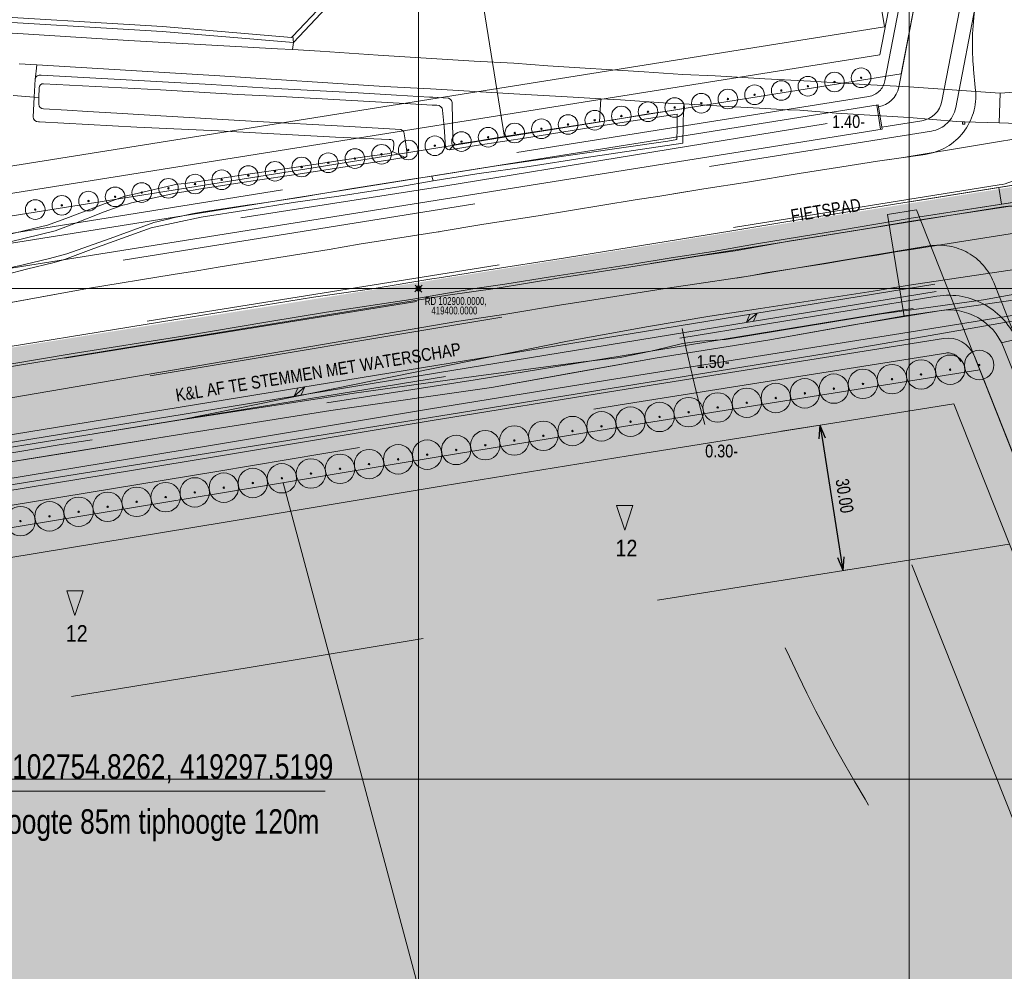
# Model space of a CAD drawing. Header units: metres. Extents: x 102313 to 104557, y 415820 to 422103.
# Tile 59 of 256: x 102819 to 103019, y 419261 to 419455. Entities that reach past the tile are written whole.
import ezdxf
from ezdxf.enums import TextEntityAlignment as Align

# ---------------------------------------------------------------- set-up
doc = ezdxf.new("R2010")
doc.units = ezdxf.units.M
doc.header["$MEASUREMENT"] = 0
for name, pattern in [('DGN Style 2', [121.043411, 72.626047, -48.417365]), ('DGN Style 3', [169.460776, 121.043411, -48.417365]), ('DGN Style 4', [193.790502, 96.834729, -48.417365, 0.121043, -48.417365]), ('DGN Style 5', [84.730388, 36.313023, -48.417365])]:
    doc.linetypes.add(name, pattern=pattern)
doc.layers.get('DEFPOINTS').update_dxf_attribs({"lineweight": 0})
for name, color, linetype, lineweight in [('00-Beschermingszone binnenzijde', 41, 'Continuous', 0), ('00-Bouwgrens', 1, 'Continuous', 0), ('00-Bouwhoogten', 7, 'Continuous', 0), ('00-Civ-Kunstwerk', 160, 'Continuous', 0), ('00-Coordinaten', 7, 'Continuous', 0), ('00-Exploitatie-BPGrens', 7, 'Continuous', 40), ('00-Fietspad', 6, 'Continuous', 0), ('00-kavel', 52, 'Continuous', 0), ('00-Maatvoering', 7, 'Continuous', 0), ('00-scheidingslijn bouwhoogten', 1, 'DGN Style 2', 0), ('00-Straatbomen-nieuw', 73, 'Continuous', 0), ('00-Taludlijn', 3, 'DGN Style 2', 0), ('00-tekst26', 7, 'Continuous', 0), ('00-Uitgiftegrens', 6, 'Continuous', 0), ('00-Water', 4, 'Continuous', 0), ('00-Wmolens KabelsLeidingen', 2, 'ELEC-PARTICULIER', 0), ('04- groen bovenwijks hatch', 91, 'Continuous', 0), ('04-best-rijweg hatch', 252, 'Continuous', 0), ('04-fietspad bwijks hatch', 1, 'Continuous', 0), ('04-fietspad bwijks zwart hatch', 252, 'Continuous', 0), ('04-groen hatch', 93, 'Continuous', 0), ('04-Uitgifte-groot hatch', 31, 'Continuous', 0), ('04-water bovenwijks hatch', 131, 'Continuous', 0), ('04-water hatch', 141, 'Continuous', 0), ('05-Milieucategorie RW', 6, 'DGN Style 5', 0), ('Hek', 30, 'DGN Style 4', 0), ('kolken', 30, 'Continuous', 0), ('Oever_slootkant', 92, 'Continuous', 0), ('Rijbaan', 7, 'Continuous', 0), ('Terrein_groenvoorziening', 3, 'Continuous', 0), ('Terrein_onbegroeid', 94, 'Continuous', 0), ('Terrein_weiland', 3, 'Continuous', 0), ('water', 2, 'Continuous', 0)]:
    doc.layers.add(name, color=color, linetype=linetype, lineweight=lineweight)
doc.styles.get("Standard").update_dxf_attribs({"font": 'romans.shx'})
doc.styles.add('STYLE-ENGINEERING', font='ENGINEERING.shx')
doc.styles.add('Style-INTL_ISO', font='INTL_ISO.shx')
doc.styles.add('Style-WORKING', font='WORKING.shx')
doc.linetypes.add('ELEC-PARTICULIER', pattern='A,9.5,-0.2,[255,dgnlstyle-leidingen.shx,S=0.003175,R=0,X=0,Y=0],-0.4,["P",STYLE-ENGINEERING,S=0.3,R=0,X=-0.094,Y=-0.15],-0.2', length=10.3)
doc.dimstyles.get("Standard").update_dxf_attribs({"dimtxt": 0.18, "dimasz": 0.18, "dimexe": 0.18, "dimexo": 0.0625, "dimgap": 0.09, "dimtad": 0, "dimtih": 1, "dimtoh": 1, "dimdec": 4, "dimzin": 0, "dimdsep": 46, "dimtxsty": 'Standard', "dimcen": 0.09, "dimadec": 0, "dimazin": 0, "dimtfac": 1, "dimtdec": 4, "dimtofl": 0, "dimtmove": 0, "dimatfit": 3, "dimfxl": 1, "dimtolj": 1, "dimtzin": 0, "dimarcsym": 0})

# ---------------------------------------------------------------- blocks, each defined once
blk = doc.blocks.new('meetpunt_1')
at = {"linetype": 'ByBlock', "lineweight": -2}
blk.add_hatch(color=0, dxfattribs=at).paths.add_polyline_path([(-50000, 0, 0.414213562), (0, -50000), (0, 0)], flags=16)
at = {"color": 0, "linetype": 'ByBlock', "lineweight": -2}
for p, q in [((100000, 0), (-100000, 0)), ((0, 100000), (0, -100000))]:
    blk.add_line(p, q, dxfattribs=at)
blk.add_circle((0, 0), 50000, dxfattribs=at)
blk = doc.blocks.new('TerminatorOpen_0.5-1')
at = {"color": 0, "linetype": 'ByBlock', "lineweight": -2}
for q in [(-1, 0.25), (-1, 0), (-1, -0.25)]:
    blk.add_line((0, 0), q, dxfattribs=at)
blk = doc.blocks.new('*D168')
at = {"layer": '00-Maatvoering', "color": 7, "linetype": 'Continuous', "lineweight": 0, "transparency": 16777216}
for p, q in [((102974.01, 419370.9), (102983.16, 419372.36)), ((102986.53, 419342.51), (102987.88, 419342.73))]:
    blk.add_line(p, q, dxfattribs=at)
at = {"layer": '00-Maatvoering', "color": 0, "linetype": 'Continuous', "lineweight": -2, "transparency": 16777216}
blk.add_line((102982.26, 419369.48), (102986.12, 419345.18), dxfattribs=at)
at = {"layer": 'DEFPOINTS', "color": 0, "linetype": 'Continuous', "transparency": 16777216}
for p in [(102972.68, 419370.69), (102985.2, 419342.3), (102986.55, 419342.52)]:
    blk.add_point(p, dxfattribs=at)
at = {"layer": '00-Maatvoering', "color": 0, "linetype": 'Continuous', "lineweight": -2, "transparency": 16777216, "xscale": 2.7, "yscale": 2.7, "zscale": 2.7}
for p, rotation in [((102981.83, 419372.14), 99.04346685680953), ((102986.55, 419342.52), 279.0434668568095)]:
    blk.add_blockref('TerminatorOpen_0.5-1', p, dxfattribs=dict(at, rotation=rotation))
at = {"layer": '00-Maatvoering', "color": 7, "linetype": 'Continuous', "transparency": 16777216, "insert": (102986.86, 419357.75), "char_height": 2.7, "attachment_point": 5, "rotation": 279.0435, "style": 'STYLE-ENGINEERING'}
blk.add_mtext('\\H1x;\\W0.777778;30.00', dxfattribs=at)
blk = doc.blocks.new('101')
at = {"layer": 'kolken'}
for p, q in [((-0.25, 0), (0.25, 0)), ((-0.25, -0.5), (-0.25, 0)), ((0.25, 0), (0.25, -0.5)), ((0.25, -0.5), (-0.25, -0.5))]:
    blk.add_line(p, q, dxfattribs=at)

msp = doc.modelspace()

# ---------------------------------------------------------------- hatches: boundary and pattern name
at = {"layer": '04- groen bovenwijks hatch'}
for points in [[(103009.62, 419395.543, -0.2730845), (103019.255, 419388.062), (103059.401, 419286.792), (103088.361, 419178.606, -0.9982621), (103082.37, 419177.013), (103083.671, 419172.149), (103084.863, 419167.697), (103085.789, 419164.239), (103091.817, 419171.415, 0.2289406), (103093.743, 419179.006), (103092.723, 419183.994), (103087.062, 419211.692), (103039.018, 419391.169, -0.0256648), (103035.641, 419406.996), (103033.956, 419417.51, 0.4126483), (103031.675, 419419.17), (103018.818, 419417.175), (103007.722, 419415.462), (103002.07, 419414.587)], [(103006.167, 419395.483, -0.0723198), (103009.62, 419395.543), (103002.07, 419414.587), (103000, 419414.267), (102995.887, 419413.568), (102998.976, 419394.295)], [(102687.577, 419344.472, 0.0028049), (102687.936, 419342.368), (102713.024, 419346.799), (102713.517, 419346.886), (102717.916, 419347.619), (102729.392, 419349.532), (102743.307, 419352.056), (102757.221, 419354.581), (102771.697, 419357.274), (102786.172, 419359.967), (102807.941, 419363.222), (102828.757, 419366.588), (102849.573, 419369.954), (102882.114, 419375.116), (102914.881, 419379.829), (102931.769, 419382.859), (102948.657, 419385.889), (102971.212, 419389.48), (102988.253, 419392.523), (102998.976, 419394.295), (102995.887, 419413.568), (102986.428, 419411.959), (102968.927, 419409.11), (102960.087, 419407.551), (102951.516, 419406.26), (102943.688, 419404.997), (102926.931, 419402.384), (102917.586, 419400.886), (102911.495, 419400), (102905.896, 419399.066), (102898.463, 419397.788), (102881.265, 419395.194), (102869.304, 419393.224), (102851.988, 419390.273), (102829.612, 419386.758), (102816.283, 419384.542), (102799.622, 419381.713), (102782.007, 419378.939), (102761.596, 419375.554), (102745.35, 419373.025), (102733.865, 419371.117), (102730.925, 419370.629), (102729.36, 419370.398), (102729.146, 419370.366), (102725.787, 419369.871), (102709.743, 419367.507), (102684.396, 419363.771)]]:
    msp.add_hatch(color=256, dxfattribs=at).paths.add_polyline_path(points)
at = {"layer": '04-best-rijweg hatch'}
h = msp.add_hatch(color=256, dxfattribs=at)
h.paths.add_polyline_path([(102725.711, 419370.39), (102725.527, 419371.636), (102709.5, 419369.04), (102709.743, 419367.507), (102725.787, 419369.871), (102729.146, 419370.366), (102729.36, 419370.398), (102730.925, 419370.629), (102733.865, 419371.117), (102745.35, 419373.025), (102761.596, 419375.554), (102782.007, 419378.939), (102799.622, 419381.713), (102816.283, 419384.542), (102829.612, 419386.758), (102851.988, 419390.273), (102869.304, 419393.224), (102881.265, 419395.194), (102898.463, 419397.788), (102905.896, 419399.066), (102911.495, 419400), (102917.586, 419400.886), (102926.931, 419402.384), (102943.688, 419404.997), (102951.516, 419406.26), (102960.087, 419407.551), (102968.927, 419409.11), (102986.428, 419411.959), (103000, 419414.267), (103002.07, 419414.587), (103001.485, 419416.061), (102987.384, 419413.801), (102943.589, 419406.709), (102808.773, 419385.125), (102725.527, 419371.636)])
h.paths.add_polyline_path([(102725.778, 419369.932), (102725.751, 419370.117)])
at = {"layer": '04-fietspad bwijks hatch'}
msp.add_hatch(color=256, dxfattribs=at).paths.add_polyline_path([(103018.558, 419418.797), (103018.817, 419417.18), (103031.675, 419419.17, -0.4126483), (103033.956, 419417.51), (103035.641, 419406.996), (103039.097, 419407.55), (103037.418, 419418.024, -0.4157806), (103039.087, 419420.317), (103041.547, 419420.699), (103041.268, 419422.437)])
at = {"layer": '04-fietspad bwijks zwart hatch'}
msp.add_hatch(color=256, dxfattribs=at).paths.add_polyline_path([(103002.07, 419414.587), (103001.485, 419416.061), (103018.558, 419418.797), (103018.817, 419417.18), (103007.722, 419415.462)])
at = {"layer": '04-groen hatch'}
msp.add_hatch(color=256, dxfattribs=at).paths.add_polyline_path([(102760.282, 419341.706), (102772.948, 419344.042), (102859.605, 419358.28), (102872.438, 419360.418), (102904.036, 419365.685), (102941.816, 419371.851), (103014.43, 419383.408), (103013.311, 419386.231, 0.3512654), (103007.008, 419389.821), (102940.623, 419379.255), (102902.816, 419373.085), (102870.489, 419367.697), (102858.38, 419365.679), (102771.66, 419351.431), (102759.074, 419349.109), (102723.911, 419342.623, 0.4068303), (102720.686, 419338.064), (102721.25, 419334.506)])
at = {"layer": '04-Uitgifte-groot hatch'}
for points in [[(102935.452, 419125.014), (102872.438, 419360.418), (102904.036, 419365.685), (102941.816, 419371.851), (103014.43, 419383.408), (103027.097, 419351.456), (103053.505, 419284.841), (103082.37, 419177.013), (103084.863, 419167.697), (103043.73, 419153.999)], [(102767.163, 419299.533, -0.4142136), (102756.839, 419285.183), (102729.765, 419280.765), (102733.025, 419260.188), (102736.032, 419247.164), (102745.776, 419204.169), (102745.777, 419204.162), (102766.273, 419118.43), (102766.275, 419118.422), (102770.764, 419100.635), (102772.424, 419093.914), (102775.219, 419082.6, 0.0682923), (102778.591, 419083.024), (102935.452, 419125.014), (102872.438, 419360.418), (102859.605, 419358.28), (102772.948, 419344.042), (102760.282, 419341.706)]]:
    msp.add_hatch(color=256, dxfattribs=at).paths.add_polyline_path(points)
at = {"layer": '04-water bovenwijks hatch'}
msp.add_hatch(color=256, dxfattribs=at).paths.add_polyline_path([(103082.37, 419177.013, 0.9982794), (103088.361, 419178.606), (103059.401, 419286.792), (103019.255, 419388.062, 0.2730845), (103009.62, 419395.543), (103013.311, 419386.231), (103027.097, 419351.456), (103053.505, 419284.841)])
at = {"layer": '04-water hatch'}
msp.add_hatch(color=256, dxfattribs=at).paths.add_polyline_path([(102715.924, 419331.693, 0.7467634), (102721.29, 419334.252), (102721.25, 419334.506), (102720.686, 419338.064, -0.4068303), (102723.911, 419342.623), (102759.074, 419349.109), (102771.66, 419351.431), (102858.38, 419365.679), (102870.489, 419367.697), (102902.816, 419373.085), (102940.623, 419379.255), (103007.008, 419389.821, -0.3512654), (103013.311, 419386.231), (103009.62, 419395.543, 0.0723198), (103006.167, 419395.483), (102998.976, 419394.295), (102988.253, 419392.523), (102971.212, 419389.48), (102948.657, 419385.889), (102931.769, 419382.859), (102914.881, 419379.829), (102882.114, 419375.116), (102849.573, 419369.954), (102828.757, 419366.588), (102807.941, 419363.222), (102786.172, 419359.967), (102771.697, 419357.274), (102757.221, 419354.581), (102743.307, 419352.056), (102729.392, 419349.532), (102717.916, 419347.619, 0.285326), (102713.953, 419344.135)])

# ---------------------------------------------------------------- linework, layer by layer
at = {"layer": '00-Beschermingszone binnenzijde', "linetype": 'DGN Style 3', "flags": 128}
msp.add_lwpolyline([(103000.845, 419395.949), (102999.355, 419395.713), (102911.541, 419381.412), (102826.739, 419368.136), (102718.75, 419350.265), (102718.737, 419350.263), (102705.553, 419348.622), (102705.379, 419348.6), (102696.904, 419387.858), (102712.628, 419389.796), (102820.294, 419407.614), (102820.466, 419407.641), (102905.173, 419420.902), (102992.965, 419435.199), (102992.967, 419435.199), (102993.882, 419435.344)], dxfattribs=at)
at = {"layer": '00-Bouwgrens'}
for p, q in [((102994.057, 419447.639), (103004.131, 419500.091)), ((102995.01, 419453.361), (102989.573, 419487.43)), ((102995.01, 419453.361), (102735.534, 419411.947)), ((102994.057, 419447.639), (102714.579, 419403.032)), ((102994.057, 419447.639), (102714.579, 419403.032)), ((103046.373, 419282.482), (103009.107, 419376.485))]:
    msp.add_line(p, q, dxfattribs=at)
at = {"layer": '00-Bouwgrens', "flags": 128}
msp.add_lwpolyline([(103009.107, 419376.485), (102942.771, 419365.927), (102905.013, 419359.765), (102860.584, 419352.36), (102783.863, 419339.755)], dxfattribs=at)
at = {"layer": '00-Bouwhoogten', "flags": 128}
for points in [[(102942.034, 419350.733), (102943.722, 419355.796), (102940.347, 419355.796), (102942.034, 419350.733)], [(102829.976, 419333.336), (102831.664, 419338.398), (102828.289, 419338.398), (102829.976, 419333.336)]]:
    msp.add_lwpolyline(points, close=True, dxfattribs=at)
at = {"layer": '00-Civ-Kunstwerk'}
for p, q in [((102993.402, 419437.408), (102994.19, 419432.47)), ((102993.698, 419437.455), (102994.486, 419432.518))]:
    msp.add_line(p, q, dxfattribs=at)
at = {"layer": '00-Coordinaten'}
for p, q in [((102900, 420000), (102900, 417600)), ((103000, 420000), (103000, 417600)), ((104100, 419400), (102600, 419400)), ((104100, 419300), (102600, 419300))]:
    msp.add_line(p, q, dxfattribs=at)
at = {"layer": '00-Exploitatie-BPGrens', "ltscale": 2, "const_width": 3, "flags": 128}
msp.add_lwpolyline([(102791.03, 418197.525), (102765.17, 418374.09), (102749.583, 418446.415), (102729.007, 418537.687), (102700.579, 418644.981), (102672.151, 418752.275), (102636.072, 418876.138), (102599.993, 419000), (102561.173, 419159.743), (102537.398, 419270.222), (102526.742, 419328.877), (102524.881, 419339.125), (102709.5, 419369.04), (102808.773, 419385.125), (102943.589, 419406.709), (102987.384, 419413.801), (103001.485, 419416.061), (103001.485, 419416.061), (103079.613, 419428.583)], dxfattribs=at)
at = {"layer": '00-Fietspad', "flags": 128}
for points in [[(103000.563, 419417.766), (103031.105, 419422.655)], [(103000, 419414.267), (103031.675, 419419.17)], [(102911.495, 419400), (102917.586, 419400.886), (102926.931, 419402.384), (102943.688, 419404.997), (102951.516, 419406.26), (102960.087, 419407.551), (102968.927, 419409.11), (102986.428, 419411.959), (103000, 419414.267)], [(102730.925, 419370.629), (102745.35, 419373.025), (102761.596, 419375.554), (102782.007, 419378.939), (102799.622, 419381.713), (102816.283, 419384.542), (102829.612, 419386.758), (102851.988, 419390.273), (102869.304, 419393.224), (102881.265, 419395.194), (102898.463, 419397.788), (102905.896, 419399.066), (102911.495, 419400)]]:
    msp.add_lwpolyline(points, dxfattribs=at)
at = {"layer": '00-kavel', "linetype": 'DGN Style 2'}
msp.add_line((102917.507, 419430.864), (102892.3, 419588.794), dxfattribs=at)
at = {"layer": '00-kavel'}
msp.add_line((103009.041, 419499.148), (102998.406, 419443.776), dxfattribs=at)
at = {"layer": '00-kavel', "flags": 128}
msp.add_lwpolyline([(102702.771, 419467.67), (102702.158, 419449.257), (102703.88, 419440.648), (102709.114, 419415.64), (102713.115, 419398.242), (102870.423, 419423.349), (102922.168, 419431.608), (102930.741, 419432.976), (102998.406, 419443.776), (103009.041, 419499.148)], dxfattribs=at)
msp.add_lwpolyline([(103027.097, 419351.456), (103014.43, 419383.408), (102941.816, 419371.851), (102904.036, 419365.685), (102859.605, 419358.28), (102772.948, 419344.042), (102721.25, 419334.506), (102727.52, 419294.932), (102729.117, 419284.854), (102729.765, 419280.765), (102729.765, 419280.765), (102733.025, 419260.188), (102736.032, 419247.164), (102745.776, 419204.169), (102745.777, 419204.162), (102745.779, 419204.155), (102766.273, 419118.43), (102766.275, 419118.422), (102766.277, 419118.415), (102770.764, 419100.635), (102772.424, 419093.914), (102775.219, 419082.6, 0.0682923), (102778.591, 419083.024), (103043.73, 419153.999)], format="xyb", dxfattribs=at)
at = {"layer": '00-Maatvoering', "linetype": 'Continuous'}
msp.add_line((102754.826, 419297.52), (102880.978, 419297.52), dxfattribs=at)
at = {"layer": '00-scheidingslijn bouwhoogten'}
msp.add_line((103027.353, 419276.19), (103000.197, 419344.69), dxfattribs=at)
at = {"layer": '00-scheidingslijn bouwhoogten', "flags": 128}
msp.add_lwpolyline([(103020.435, 419347.911), (102947.545, 419336.309), (102909.895, 419330.165), (102865.482, 419322.763), (102788.726, 419310.152)], dxfattribs=at)
at = {"layer": '00-Straatbomen-nieuw'}
for centre, radius in [((102990.231, 419442.978), 2), ((102979.369, 419441.244), 2), ((102984.8, 419442.111), 2), ((102990.231, 419442.978), 0.15), ((102990.231, 419442.978), 0.1), ((102963.075, 419438.643), 2), ((102968.506, 419439.51), 2), ((102973.938, 419440.377), 2), ((102973.938, 419440.377), 0.15), ((102973.938, 419440.377), 0.1), ((102979.369, 419441.244), 0.15), ((102979.369, 419441.244), 0.1), ((102984.8, 419442.111), 0.15), ((102984.8, 419442.111), 0.1), ((102952.213, 419436.91), 2), ((102957.644, 419437.777), 2), ((102963.075, 419438.643), 0.15), ((102963.075, 419438.643), 0.1), ((102968.506, 419439.51), 0.15), ((102968.506, 419439.51), 0.1), ((102941.35, 419435.176), 2), ((102946.781, 419436.043), 2), ((102952.213, 419436.91), 0.15), ((102952.213, 419436.91), 0.1), ((102957.644, 419437.777), 0.15), ((102957.644, 419437.777), 0.1), ((102925.056, 419432.575), 2), ((102930.488, 419433.442), 2), ((102935.919, 419434.309), 2), ((102935.919, 419434.309), 0.15), ((102935.919, 419434.309), 0.1), ((102941.35, 419435.176), 0.15), ((102941.35, 419435.176), 0.1), ((102946.781, 419436.043), 0.15), ((102946.781, 419436.043), 0.1), ((102914.194, 419430.842), 2), ((102919.625, 419431.709), 2), ((102925.056, 419432.575), 0.15), ((102925.056, 419432.575), 0.1), ((102930.488, 419433.442), 0.15), ((102930.488, 419433.442), 0.1), ((102903.331, 419429.108), 2), ((102908.763, 419429.975), 2), ((102914.194, 419430.842), 0.15), ((102914.194, 419430.842), 0.1), ((102919.625, 419431.709), 0.15), ((102919.625, 419431.709), 0.1), ((102887.038, 419426.507), 2), ((102892.469, 419427.374), 2), ((102897.9, 419428.241), 2), ((102897.9, 419428.241), 0.15), ((102903.331, 419429.108), 0.15), ((102903.331, 419429.108), 0.1), ((102908.763, 419429.975), 0.15), ((102908.763, 419429.975), 0.1), ((102876.175, 419424.774), 2), ((102881.606, 419425.64), 2), ((102887.038, 419426.507), 0.15), ((102887.038, 419426.507), 0.1), ((102892.469, 419427.374), 0.15), ((102892.469, 419427.374), 0.1), ((102897.9, 419428.241), 0.1), ((102865.313, 419423.04), 2), ((102870.744, 419423.907), 2), ((102876.175, 419424.774), 0.15), ((102876.175, 419424.774), 0.1), ((102881.606, 419425.64), 0.15), ((102881.606, 419425.64), 0.1), ((102849.019, 419420.439), 2), ((102854.45, 419421.306), 2), ((102859.881, 419422.173), 2), ((102865.313, 419423.04), 0.15), ((102865.313, 419423.04), 0.1), ((102870.744, 419423.907), 0.15), ((102870.744, 419423.907), 0.1), ((102838.156, 419418.705), 2), ((102843.588, 419419.572), 2), ((102849.019, 419420.439), 0.15), ((102849.019, 419420.439), 0.1), ((102854.45, 419421.306), 0.15), ((102854.45, 419421.306), 0.1), ((102859.881, 419422.173), 0.15), ((102859.881, 419422.173), 0.1), ((102827.294, 419416.972), 2), ((102832.725, 419417.839), 2), ((102838.156, 419418.705), 0.15), ((102838.156, 419418.705), 0.1), ((102843.588, 419419.572), 0.15), ((102843.588, 419419.572), 0.1), ((102821.862, 419416.105), 2), ((102827.294, 419416.972), 0.15), ((102827.294, 419416.972), 0.1), ((102832.725, 419417.839), 0.15), ((102832.725, 419417.839), 0.1), ((102821.862, 419416.105), 0.15), ((102821.862, 419416.105), 0.1), ((103008.37, 419383.456), 3), ((103014.292, 419384.418), 3), ((102996.525, 419381.532), 3), ((103002.447, 419382.494), 3), ((103014.292, 419384.418), 0.15), ((103014.292, 419384.418), 0.1), ((102984.68, 419379.609), 3), ((102990.602, 419380.571), 3), ((103002.447, 419382.494), 0.15), ((103002.447, 419382.494), 0.1), ((103008.37, 419383.456), 0.15), ((103008.37, 419383.456), 0.1), ((102972.835, 419377.685), 3), ((102978.758, 419378.647), 3), ((102990.602, 419380.571), 0.15), ((102990.602, 419380.571), 0.1), ((102996.525, 419381.532), 0.15), ((102996.525, 419381.532), 0.1), ((102960.99, 419375.762), 3), ((102966.913, 419376.724), 3), ((102978.758, 419378.647), 0.15), ((102978.758, 419378.647), 0.1), ((102984.68, 419379.609), 0.15), ((102984.68, 419379.609), 0.1), ((102949.145, 419373.838), 3), ((102955.068, 419374.8), 3), ((102966.913, 419376.724), 0.15), ((102966.913, 419376.724), 0.1), ((102972.835, 419377.685), 0.15), ((102972.835, 419377.685), 0.1), ((102937.301, 419371.915), 3), ((102943.223, 419372.876), 3), ((102955.068, 419374.8), 0.15), ((102955.068, 419374.8), 0.1), ((102960.99, 419375.762), 0.15), ((102960.99, 419375.762), 0.1), ((102925.456, 419369.991), 3), ((102931.378, 419370.953), 3), ((102943.223, 419372.876), 0.15), ((102943.223, 419372.876), 0.1), ((102949.145, 419373.838), 0.15), ((102949.145, 419373.838), 0.1), ((102913.611, 419368.068), 3), ((102919.533, 419369.029), 3), ((102931.378, 419370.953), 0.15), ((102931.378, 419370.953), 0.1), ((102937.301, 419371.915), 0.15), ((102937.301, 419371.915), 0.1), ((102895.844, 419365.182), 3), ((102901.766, 419366.144), 3), ((102907.689, 419367.106), 3), ((102913.611, 419368.068), 0.15), ((102913.611, 419368.068), 0.1), ((102919.533, 419369.029), 0.15), ((102919.533, 419369.029), 0.1), ((102925.456, 419369.991), 0.15), ((102925.456, 419369.991), 0.1), ((102883.999, 419363.259), 3), ((102889.921, 419364.22), 3), ((102901.766, 419366.144), 0.15), ((102901.766, 419366.144), 0.1), ((102907.689, 419367.106), 0.15), ((102907.689, 419367.106), 0.1), ((102872.154, 419361.335), 3), ((102878.076, 419362.297), 3), ((102889.921, 419364.22), 0.15), ((102889.921, 419364.22), 0.1), ((102895.844, 419365.182), 0.15), ((102895.844, 419365.182), 0.1), ((102860.309, 419359.412), 3), ((102866.232, 419360.373), 3), ((102878.076, 419362.297), 0.15), ((102878.076, 419362.297), 0.1), ((102883.999, 419363.259), 0.15), ((102883.999, 419363.259), 0.1), ((102848.464, 419357.488), 3), ((102854.387, 419358.45), 3), ((102866.232, 419360.373), 0.15), ((102866.232, 419360.373), 0.1), ((102872.154, 419361.335), 0.15), ((102872.154, 419361.335), 0.1), ((102836.627, 419355.519), 3), ((102842.541, 419356.534), 3), ((102842.541, 419356.534), 3), ((102854.387, 419358.45), 0.15), ((102854.387, 419358.45), 0.1), ((102860.309, 419359.412), 0.15), ((102860.309, 419359.412), 0.1), ((102824.781, 419353.572), 3), ((102830.714, 419354.504), 3), ((102842.541, 419356.534), 0.15), ((102842.541, 419356.534), 0.15), ((102842.541, 419356.534), 0.1), ((102842.541, 419356.534), 0.1), ((102848.464, 419357.488), 0.15), ((102848.464, 419357.488), 0.1), ((102818.861, 419352.599), 3), ((102830.714, 419354.504), 0.15), ((102830.714, 419354.504), 0.1), ((102836.627, 419355.519), 0.15), ((102836.627, 419355.519), 0.1), ((102818.861, 419352.599), 0.15), ((102818.861, 419352.599), 0.1), ((102824.781, 419353.572), 0.15), ((102824.781, 419353.572), 0.1)]:
    msp.add_circle(centre, radius, dxfattribs=at)
at = {"layer": '00-Taludlijn'}
for p, q in [((102995.081, 419442.37), (103006.095, 419499.714)), ((103009.507, 419436.894), (103021.06, 419497.045)), ((102991.783, 419439.175), (102707.408, 419393.786)), ((102720.254, 419386.723), (103004.56, 419432.1)), ((102725.192, 419374.198), (103018.396, 419421.127)), ((103019.09, 419416.66), (102725.678, 419369.304)), ((102725.935, 419362.279), (103004.118, 419408.679)), ((103067.036, 419275.675), (103017.248, 419401.265)), ((102714.372, 419350.91), (103005.684, 419398.444)), ((102832.522, 419400), (102723.005, 419380.045)), ((103050.652, 419283.898), (103010.522, 419385.125))]:
    msp.add_line(p, q, dxfattribs=at)
at = {"layer": '00-Taludlijn', "flags": 128}
for points in [[(102832.522, 419400), (102850.021, 419402.901), (102854.842, 419403.605), (102859.575, 419404.428), (102881.808, 419407.982), (102887.88, 419409.04), (102904.041, 419411.536), (102913.327, 419413.123), (102924.399, 419414.855), (102944.161, 419418.087), (102949.161, 419418.821), (102958.15, 419420.319), (102967.049, 419421.669), (102977.585, 419423.433), (102986.276, 419424.783), (102993.568, 419425.958), (103003.31, 419427.361)], [(103007.479, 419386.858), (102941.1, 419376.293), (102903.304, 419370.125), (102858.87, 419362.719), (102772.175, 419348.476), (102724.455, 419339.673)]]:
    msp.add_lwpolyline(points, dxfattribs=at)
at = {"layer": '00-Taludlijn', "linetype": 'Continuous', "ltscale": 0.1, "flags": 128}
msp.add_lwpolyline([(103018.83, 419388.938), (103035.648, 419393.016)], dxfattribs=at)
at = {"layer": '00-Taludlijn', "extrusion": (0, 0, -1)}
for centre, radius, start, end in [((-103062.902, 419449.813), 50, 355.91812, 10.87242), ((-102991.153, 419443.125), 4, 190.87242, 260.93165), ((-103001.6, 419439.239), 12, 174.05837, 261.80482), ((-103003.615, 419438.025), 6, 190.87242, 260.93165), ((-103016.499, 419432.976), 12, 171.53553, 260.90674), ((-103006.092, 419396.842), 12, 80.53037, 158.37497), ((-103008.099, 419383.64), 15, 80.73264, 158.37497), ((-103007.919, 419384.093), 2.8, 80.95603, 158.37497)]:
    msp.add_arc(centre, radius, start, end, dxfattribs=at)
at = {"layer": '00-Taludlijn'}
for centre, radius, start, end in [((103191.126, 419458.963), 178.55, 184.08188, 185.94163), ((103021.002, 419404.814), 12, 9.05176, 99.16836)]:
    msp.add_arc(centre, radius, start, end, dxfattribs=at)
at = {"layer": '00-Uitgiftegrens'}
msp.add_line((102872.438, 419360.418), (102935.456, 419124.999), dxfattribs=at)
at = {"layer": '00-Water'}
for p, q in [((102997.883, 419441.055), (103009.041, 419499.148)), ((103006.705, 419438.209), (103018.114, 419497.61)), ((103006.167, 419395.483), (102988.253, 419392.523)), ((102971.212, 419389.48), (102988.253, 419392.523)), ((102948.657, 419385.889), (102971.212, 419389.48)), ((103053.505, 419284.841), (103013.311, 419386.231)), ((103059.401, 419286.792), (103019.255, 419388.062)), ((102914.881, 419379.829), (102948.657, 419385.889)), ((102882.114, 419375.116), (102914.881, 419379.829)), ((102849.573, 419369.954), (102882.114, 419375.116)), ((102807.941, 419363.222), (102849.573, 419369.954))]:
    msp.add_line(p, q, dxfattribs=at)
at = {"layer": '00-Water', "flags": 128}
for points in [[(102993.698, 419437.455), (102708.852, 419391.992)], [(102710.403, 419387.176), (102994.486, 419432.518)], [(102994.423, 419432.913), (103002.583, 419434.215)], [(103007.008, 419389.821), (102940.623, 419379.255), (102902.816, 419373.085), (102858.38, 419365.679), (102771.66, 419351.431), (102723.911, 419342.623)]]:
    msp.add_lwpolyline(points, dxfattribs=at)
at = {"layer": '00-Water', "extrusion": (0, 0, -1)}
for centre, radius, start, end in [((-102992.973, 419441.998), 5, 190.87242, 260.93165), ((-103008.099, 419383.64), 12, 80.73264, 158.37497), ((-103007.919, 419384.093), 5.8, 80.95653, 158.37497)]:
    msp.add_arc(centre, radius, start, end, dxfattribs=at)
at = {"layer": '00-Water'}
msp.add_arc((103001.795, 419439.153), 5, 279.06835, 349.12758, dxfattribs=at)
at = {"layer": '00-Wmolens KabelsLeidingen', "linetype": 'Continuous', "lineweight": 0}
for p, q in [((102727.917, 419355.653), (103005.281, 419400.911)), ((102728.78, 419354.274), (103005.523, 419399.431))]:
    msp.add_line(p, q, dxfattribs=at)
at = {"layer": '00-Wmolens KabelsLeidingen', "linetype": 'Continuous', "lineweight": 0, "flags": 128}
for points in [[(102968.297, 419393.357), (102969.006, 419394.997), (102966.854, 419393.121), (102967.563, 419394.762)], [(102876.107, 419378.314), (102876.816, 419379.954), (102874.665, 419378.079), (102875.374, 419379.719)]]:
    msp.add_lwpolyline(points, dxfattribs=at)
at = {"layer": '04-fietspad bwijks hatch'}
msp.add_line((103018.818, 419417.175), (103018.269, 419420.601), dxfattribs=at)
at = {"layer": '04-water bovenwijks hatch', "flags": 128}
msp.add_lwpolyline([(103027.097, 419351.456), (103001.485, 419416.061), (102995.638, 419415.124), (102998.976, 419394.295), (102988.253, 419392.523), (102971.212, 419389.48), (102948.657, 419385.889), (102931.769, 419382.859), (102914.881, 419379.829), (102882.114, 419375.116), (102849.573, 419369.954), (102828.757, 419366.588), (102807.941, 419363.222)], dxfattribs=at)
at = {"layer": '05-Milieucategorie RW', "extrusion": (0, 0, -1)}
msp.add_arc((-103247.843, 419450.999), 300, 247.69472, 348.62944, dxfattribs=at)
at = {"layer": 'Hek', "flags": 128}
for points in [[(102821.665, 419439.009), (102817.36, 419439.358)], [(102821.665, 419439.009), (102822.622, 419438.931)], [(103000, 419413.651), (102998.778, 419413.481), (102992.826, 419412.452), (102985.712, 419411.276), (102975.891, 419409.72), (102964.55, 419407.72), (102957.437, 419406.694), (102936.425, 419403.346), (102928.776, 419402.201), (102915.615, 419400)], [(102915.615, 419400), (102905.963, 419398.662)]]:
    msp.add_lwpolyline(points, dxfattribs=at)
at = {"layer": 'Oever_slootkant', "flags": 128}
for points in [[(102771.325, 419457.293), (102806.859, 419454.869), (102847.761, 419452.43), (102874.49, 419450.149)], [(102874.404, 419451.474), (102874.49, 419450.149)], [(102821.877, 419442.701), (102821.665, 419439.009)], [(102887.706, 419439.895), (102868.25, 419440.947), (102857.748, 419441.594), (102823.06, 419443.51), (102822.663, 419443.511), (102822.297, 419443.357), (102822.02, 419443.072), (102821.877, 419442.701)], [(102821.665, 419439.009), (102821.436, 419435.034), (102821.527, 419434.627), (102821.763, 419434.284), (102822.111, 419434.054), (102822.519, 419433.97), (102822.743, 419433.99), (102842.615, 419432.907), (102859.246, 419432.129), (102883.075, 419430.889), (102894.053, 419430.36), (102894.355, 419430.372), (102894.671, 419430.238), (102894.893, 419429.977), (102894.974, 419429.645), (102894.882, 419428.365), (102894.722, 419427.959)], [(102907.389, 419429.499), (102907.119, 419429.747), (102906.98, 419430.086), (102906.996, 419430.453), (102906.833, 419437.951), (102906.717, 419438.323), (102906.462, 419438.618), (102906.111, 419438.787), (102902.926, 419439.004), (102902.27, 419439.039), (102895.53, 419439.402), (102887.706, 419439.895)], [(102954.049, 419436.722), (102953.885, 419429.671), (102933.766, 419426.678), (102922.545, 419424.916)], [(102954.049, 419436.722), (102951.667, 419436.31), (102946.489, 419435.547), (102939.405, 419434.342), (102936.929, 419433.964)], [(102907.389, 419429.499), (102907.738, 419429.387), (102908.102, 419429.432), (102908.244, 419429.498), (102911.874, 419430.026), (102917.47, 419430.966), (102925, 419432.141), (102936.929, 419433.964)], [(102906.303, 419428.269), (102907.389, 419429.499)], [(102894.722, 419427.959), (102894.441, 419427.694), (102894.077, 419427.564), (102888.125, 419426.743), (102874.166, 419424.63), (102865.714, 419423.398), (102859.047, 419422.37), (102852.41, 419421.432), (102850.803, 419421.257), (102842.051, 419419.252), (102840.146, 419418.869), (102837.586, 419417.863), (102828.623, 419414.46), (102824.365, 419412.892), (102819.543, 419411.771), (102812.994, 419410.178), (102809.094, 419409.294), (102802.039, 419407.583), (102799.36, 419406.904), (102789.657, 419405.377), (102783.199, 419404.438), (102773.109, 419402.883), (102753.845, 419400)], [(102897.296, 419426.738), (102894.722, 419427.959)], [(102922.545, 419424.916), (102911.861, 419423.361), (102902.962, 419421.954)], [(102902.962, 419421.954), (102902.722, 419422.938)], [(102902.962, 419421.954), (102902.575, 419421.893), (102896.384, 419420.835), (102890.729, 419419.924), (102883.764, 419418.867), (102874.479, 419417.548), (102865.282, 419416.05), (102855.698, 419414.582), (102845.488, 419412.402), (102833.846, 419408.141), (102827.861, 419405.893), (102825.747, 419405.332), (102820.062, 419403.945), (102811.726, 419401.791), (102804.613, 419400.615), (102801.264, 419400)], [(103000, 419395.605), (103015.2, 419397.671), (103026.056, 419399.673), (103028.327, 419400)], [(103052.243, 419398.468), (103036.224, 419395.895), (103022.586, 419393.612), (103000, 419389.688)], [(102851.172, 419373.181), (102886.856, 419378.679), (102911.767, 419382.158), (102933.536, 419385.075), (102941.111, 419385.973), (102947.339, 419387.207), (102950.761, 419388.049), (102953.791, 419388.834), (102957.382, 419389.283), (102962.6, 419389.62), (102994.356, 419394.838), (103000, 419395.605)], [(103000, 419389.688), (102983.135, 419386.758), (102929.833, 419378.118), (102876.756, 419369.59), (102830.412, 419362.184), (102798.319, 419357.022), (102758.147, 419350.177), (102726.839, 419344.566), (102719.312, 419343.397)], [(102718.199, 419346.025), (102718.648, 419348.494), (102721.116, 419350.065), (102726.054, 419351.972), (102741.539, 419355.002), (102778.906, 419361.398), (102805.164, 419365.774), (102832.208, 419370.151), (102851.172, 419373.181)]]:
    msp.add_lwpolyline(points, dxfattribs=at)
at = {"layer": 'Rijbaan', "flags": 128}
for points in [[(103072.535, 419443.2), (103049.951, 419441.834), (103038.654, 419441.151), (103032.838, 419440.762), (103019.51, 419439.869), (103018.541, 419439.805)], [(103018.541, 419439.805), (103018.368, 419433.754)], [(103018.368, 419433.754), (103022.141, 419433.636), (103025.534, 419433.674), (103026.369, 419433.683), (103041.145, 419434.853), (103055.428, 419435.984)], [(103000, 419417.676), (103032.167, 419422.824)], [(103032.027, 419419.224), (103000, 419414.267)], [(102890.962, 419400), (102902.712, 419401.958), (102904.676, 419402.251), (102913.456, 419403.691), (102929.974, 419406.245), (102963.845, 419411.738), (102974.441, 419413.531), (102987.536, 419415.617), (102993.608, 419416.675), (103000, 419417.676)], [(103000, 419414.267), (102986.428, 419411.959), (102968.927, 419409.11), (102960.087, 419407.551), (102951.516, 419406.26), (102943.688, 419404.997), (102926.931, 419402.384), (102917.586, 419400.886), (102911.495, 419400)], [(102911.495, 419400), (102905.896, 419399.066), (102898.463, 419397.788), (102881.265, 419395.194), (102869.304, 419393.224), (102851.988, 419390.273), (102829.612, 419386.758), (102816.283, 419384.542), (102799.622, 419381.713), (102782.007, 419378.939), (102761.596, 419375.554), (102747.802, 419373.407)], [(102747.823, 419377.016), (102755.209, 419378.199), (102781.333, 419382.509), (102800.852, 419385.591), (102853.456, 419394.152), (102878.628, 419398.218), (102890.962, 419400)]]:
    msp.add_lwpolyline(points, dxfattribs=at)
at = {"layer": 'Terrein_groenvoorziening', "flags": 128}
for points in [[(102822.215, 419445.597), (102822.067, 419444.325)], [(102822.067, 419444.325), (102821.877, 419442.701)], [(102936.929, 419433.964), (102937.154, 419438.674)], [(102954.104, 419437.628), (102954.049, 419436.722)], [(103000, 419426.916), (103026.243, 419431.243)], [(102832.522, 419400), (102850.021, 419402.901), (102854.842, 419403.605), (102859.575, 419404.428), (102881.808, 419407.982), (102887.88, 419409.04), (102904.041, 419411.536), (102913.327, 419413.123), (102924.399, 419414.855), (102944.161, 419418.087), (102949.161, 419418.821), (102958.15, 419420.319), (102967.049, 419421.669), (102977.585, 419423.433), (102986.276, 419424.783), (102993.568, 419425.958), (102998.866, 419426.721), (103000, 419426.916)], [(103031.387, 419418.428), (103000, 419413.651)], [(102681.573, 419400), (102681.909, 419397.282), (102682.023, 419389.564), (102682.944, 419387.924), (102684, 419386.369), (102685.185, 419384.909), (102686.489, 419383.555), (102687.904, 419382.316), (102689.419, 419381.203), (102691.024, 419380.222), (102692.705, 419379.381), (102694.453, 419378.686), (102695.516, 419378.344), (102697.733, 419377.766), (102699.986, 419377.343), (102702.263, 419377.079), (102704.552, 419376.975), (102706.08, 419376.994), (102710.715, 419377.806), (102832.522, 419400)]]:
    msp.add_lwpolyline(points, dxfattribs=at)
at = {"layer": 'Terrein_onbegroeid', "flags": 128}
for points in [[(102908.908, 419523.501), (102908.003, 419503.523), (102906.591, 419489.77), (102900.655, 419481.005), (102894.043, 419472.958), (102881.274, 419457.303), (102874.49, 419450.149)], [(102874.305, 419448.711), (102871.223, 419448.885), (102840.852, 419450.561), (102820.489, 419451.876), (102794.815, 419453.418), (102768.814, 419455.049), (102757.837, 419455.696), (102745.283, 419456.496), (102733.948, 419457.174), (102712.321, 419458.618), (102706.817, 419458.897), (102698.993, 419459.389), (102697.109, 419459.468), (102693.328, 419459.745), (102689.563, 419460.182), (102688.754, 419460.298)], [(102874.49, 419450.149), (102874.305, 419448.711)], [(102874.305, 419448.711), (102879.968, 419448.391), (102891.747, 419447.563), (102911.379, 419446.332), (102919.44, 419445.929), (102926.34, 419445.408), (102946.031, 419444.148), (102953.854, 419443.656), (102960.487, 419443.344), (102970.601, 419442.758), (102979.881, 419442.263), (102990.946, 419441.585), (103000, 419441.121)], [(102818.581, 419445.817), (102822.215, 419445.597)], [(102822.215, 419445.597), (102859.507, 419443.345), (102892.975, 419441.223), (102902.439, 419440.732), (102919.452, 419439.68), (102931.515, 419438.994), (102937.154, 419438.674)], [(103000, 419441.121), (103017.575, 419439.9), (103018.541, 419439.805)], [(102937.154, 419438.674), (102941.199, 419438.444), (102950.927, 419437.799), (102954.104, 419437.628)], [(103000, 419434.842), (102985.138, 419435.764), (102977.701, 419436.345), (102975.292, 419436.439), (102969.52, 419436.749), (102961.875, 419437.211), (102954.104, 419437.628)], [(103018.368, 419433.754), (103011.129, 419433.981), (103009.64, 419434.028), (103000, 419434.842)]]:
    msp.add_lwpolyline(points, dxfattribs=at)
at = {"layer": 'Terrein_weiland', "flags": 128}
for points in [[(103000, 419407.909), (103024.879, 419411.838), (103049, 419415.045), (103083.484, 419419.772), (103111.179, 419423.743)], [(102950.297, 419400), (102958.586, 419401.217), (102967.664, 419402.626), (102970.789, 419403.185), (102983.081, 419405.123), (102986.564, 419405.711), (102989.808, 419406.299), (102993.409, 419406.797), (102997.249, 419407.474), (103000, 419407.909)], [(103030.636, 419405.214), (103000, 419400.693)], [(103000, 419400.693), (102995.893, 419400)], [(102905.963, 419398.662), (102810.731, 419383.129), (102790.187, 419379.778), (102699.736, 419365.025)], [(102715.988, 419360.444), (102908.195, 419393.373), (102917.777, 419394.795), (102929.169, 419396.652), (102934.022, 419397.443), (102950.297, 419400)], [(102995.893, 419400), (102993.57, 419399.608), (102969.706, 419395.907), (102959.411, 419394.363), (102946.855, 419392.27), (102930.373, 419389.263), (102863.223, 419375.628), (102851.172, 419373.181)]]:
    msp.add_lwpolyline(points, dxfattribs=at)
at = {"layer": 'water', "flags": 128}
for points in [[(102904.978, 419558.632), (102908.152, 419557.275), (102909.628, 419555.212), (102911.157, 419550.79), (102910.478, 419543.684), (102908.897, 419538.622), (102907.936, 419523.555), (102907.032, 419503.595), (102905.648, 419490.114), (102899.875, 419481.589), (102893.29, 419473.575), (102880.543, 419457.947), (102874.404, 419451.474)], [(102874.404, 419451.474), (102874.106, 419451.16), (102847.832, 419453.402), (102806.923, 419455.841)], [(102822.622, 419438.931), (102822.698, 419440.952), (102822.737, 419441.248), (102822.922, 419441.541), (102823.217, 419441.723), (102823.562, 419441.754), (102847.392, 419440.484), (102863.189, 419439.589), (102871.876, 419439.154), (102897.252, 419437.703), (102902.782, 419437.42), (102903.767, 419437.362), (102904.2, 419437.296), (102904.552, 419437.08), (102904.795, 419436.748), (102904.896, 419436.348), (102905.246, 419432.985), (102905.516, 419428.83), (102905.679, 419428.525), (102905.961, 419428.324), (102906.303, 419428.269)], [(102822.622, 419438.931), (102822.572, 419437.591), (102822.655, 419437.209), (102822.883, 419436.891), (102823.218, 419436.69), (102823.551, 419436.636), (102828.371, 419436.359), (102832.536, 419436.082), (102838.515, 419435.772), (102846.34, 419435.31), (102865.855, 419434.109), (102885.936, 419433.025)], [(102950.851, 419430.064), (102952.637, 419430.387), (102952.76, 419432.559), (102952.737, 419435.564), (102940.177, 419433.627), (102922.498, 419430.807), (102911.783, 419429.163), (102906.303, 419428.269)], [(102885.936, 419433.025), (102896.42, 419432.408), (102896.757, 419432.236), (102896.994, 419431.94), (102897.09, 419431.574), (102897.355, 419429.907), (102897.618, 419427.913), (102897.587, 419427.021), (102897.519, 419426.899), (102897.296, 419426.738)], [(102902.722, 419422.938), (102915.881, 419424.989), (102950.851, 419430.064)], [(102897.021, 419426.724), (102894.134, 419426.225), (102875.502, 419423.348), (102864.431, 419421.675), (102855.234, 419420.236), (102852.139, 419419.707), (102850.74, 419419.531), (102841.482, 419417.498), (102840.678, 419417.202), (102839.428, 419416.966), (102838.743, 419416.641), (102835.915, 419415.635), (102829.721, 419413.208), (102825.91, 419411.788), (102813.645, 419408.749), (102801.767, 419405.739), (102795.368, 419404.651), (102784.267, 419402.978), (102776.826, 419401.893), (102770.963, 419400.953), (102764.564, 419400)], [(102897.296, 419426.738), (102897.021, 419426.724)], [(102902.722, 419422.938), (102898.172, 419422.229), (102886.564, 419420.379), (102875.641, 419418.587), (102867.099, 419417.266), (102865.522, 419417.091), (102856.534, 419415.681), (102853.766, 419415.211), (102851.712, 419414.769), (102850.283, 419414.504), (102849.211, 419414.209), (102846.056, 419413.471), (102837.123, 419410.217), (102828.28, 419407.112), (102824.767, 419406.137), (102819.439, 419404.869), (102814.498, 419403.748), (102812.206, 419403.396), (102804.2, 419402.282), (102788.771, 419400)], [(103000, 419391.136), (103022.292, 419394.684), (103049.626, 419399.131), (103050.28, 419399.188), (103053.567, 419400)], [(103025.933, 419398.305), (103000, 419394.602)], [(103000, 419394.602), (102999.49, 419394.529), (102971.212, 419389.48), (102948.657, 419385.889), (102914.881, 419379.829), (102882.114, 419375.116), (102849.573, 419369.954), (102807.941, 419363.222), (102786.172, 419359.967), (102757.221, 419354.581), (102729.392, 419349.532), (102726.026, 419348.97), (102721.425, 419347.175), (102721.088, 419346.277), (102721.313, 419345.155), (102725.016, 419345.267), (102771.248, 419353.796), (102857.989, 419368.047), (102902.425, 419375.453), (102940.241, 419381.625)], [(102940.241, 419381.625), (103000, 419391.136)]]:
    msp.add_lwpolyline(points, dxfattribs=at)

# ---------------------------------------------------------------- block references
at = {"layer": '00-Coordinaten', "xscale": 1e-05, "yscale": 1e-05, "zscale": 1e-05, "rotation": 44.1407625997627}
msp.add_blockref('meetpunt_1', (102900, 419400), dxfattribs=at)
msp.add_blockref('meetpunt_1', (102900, 419400), dxfattribs=at)
at = {"layer": 'kolken'}
msp.add_blockref('101', (103011.129, 419433.981), dxfattribs=at)

# ---------------------------------------------------------------- texts
at = {"layer": '00-Bouwhoogten', "style": 'Style-WORKING', "width": 0.882353}
for p in [(102940.16, 419348.79), (102828.102, 419331.393)]:
    msp.add_text('12', height=3.4, dxfattribs=at).set_placement(p, align=Align.TOP_LEFT)
at = {"layer": '00-Coordinaten', "insert": (102901.29, 419398.263), "char_height": 1.6, "attachment_point": 1, "rotation": 0.00001, "line_spacing_factor": 0.722889, "style": 'Style-WORKING'}
msp.add_mtext('\\H1x;\\W0.75;RD 102900.0000,\\P   419400.0000', dxfattribs=at)
at = {"layer": '00-Maatvoering', "linetype": 'Continuous', "style": 'Style-INTL_ISO', "width": 0.8}
for s, p in [('locatie 1  102754.8262, 419297.5199', (102794.281, 419305.08)), ('0.50- ashoogte 85m tiphoogte 120m', (102793.853, 419293.864))]:
    msp.add_text(s, height=5, rotation=0.00001, dxfattribs=at).set_placement(p, align=Align.TOP_LEFT)
at = {"layer": '00-tekst26', "style": 'Style-WORKING', "width": 0.846154}
for s, rotation, p in [('1.40-', 0, (102984.315, 419432.745)), ('FIETSPAD', 9.29375, (102976.123, 419413.532)), ('K&L AF TE STEMMEN MET WATERSCHAP', 9.26736, (102850.726, 419376.959)), ('1.50-', 0, (102956.702, 419383.817)), ('0.30-', 0, (102958.434, 419365.59))]:
    msp.add_text(s, height=2.6, rotation=rotation, dxfattribs=at).set_placement(p)

# ---------------------------------------------------------------- dimensions: what is measured, and where the dimension line sits
at = {"layer": '00-Maatvoering', "linetype": 'Continuous'}
dim = msp.add_linear_dim(base=(102986.547, 419342.517), p1=(102972.676, 419370.687), p2=(102985.199, 419342.302), angle=279.04347, text='\\H1x;\\W0.777778;<>', dimstyle='Standard', override={"dimtxt": 2.7, "dimasz": 2.7, "dimexe": 1.35, "dimexo": 1.35, "dimgap": 1.35, "dimtad": 1, "dimtih": 0, "dimtoh": 0, "dimdec": 2, "dimzin": 3, "dimtxsty": 'STYLE-ENGINEERING', "dimblk": 'TerminatorOpen_0.5-1', "dimclre": 7, "dimclrt": 7, "dimtdec": 2, "dimtolj": 0, "dimtzin": 3, "dimlwe": 0}, dxfattribs=at)
dim.commit()
dim.dimension.update_dxf_attribs({"geometry": '*D168', "text_midpoint": (102986.856, 419357.755)})

doc.saveas('drawing.dxf')
